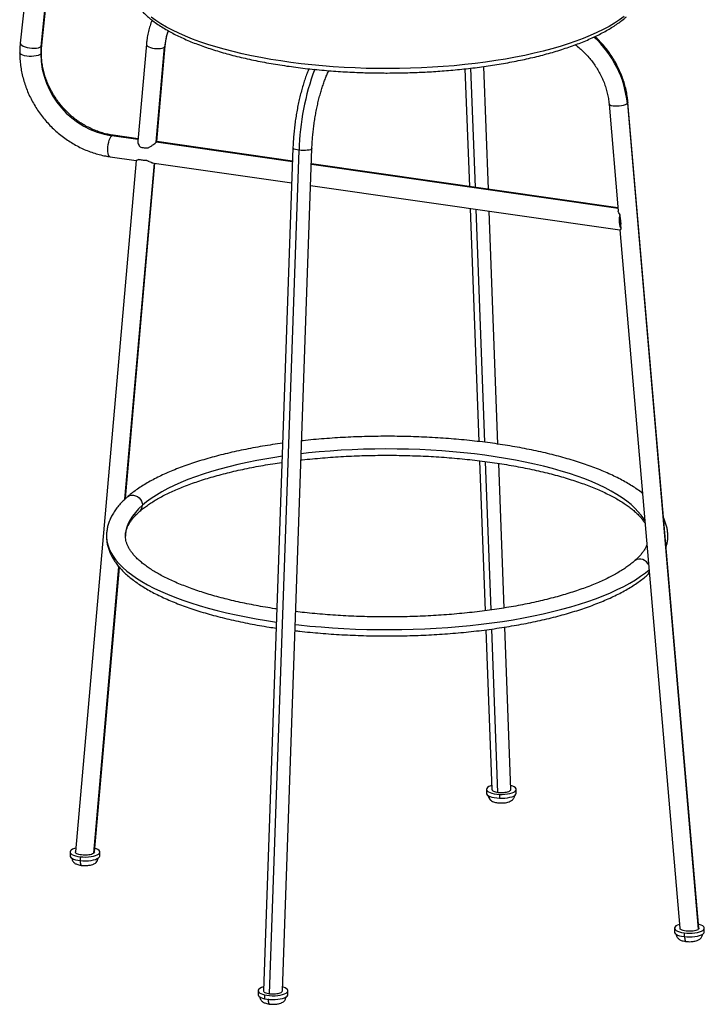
# Paper-space layout '_Dimetric' of a CAD drawing. Header units: millimetres. Extents: x -271 to 234, y -81 to 1009.
# Tile 1 of 2: x -271 to 234, y -81 to 645. Entities that reach past the tile are written whole.
import ezdxf

# ---------------------------------------------------------------- set-up
doc = ezdxf.new("R2010")
doc.units = ezdxf.units.MM

psp = doc.layouts.new('_Dimetric')

# ---------------------------------------------------------------- linework, layer by layer
at = {"color": 7, "linetype": 'Continuous', "lineweight": 25}
for p, q in [((-242.3, 895.4), (-270.58, 627.8)), ((-255.18, 625.23), (-228.43, 878.38)), ((-254.67, 626.12), (-228.12, 877.31)), ((-177.57, 626.91), (-183.84, 555.42)), ((-170.24, 554.61), (-164.07, 624.9)), ((-169.82, 555.06), (-163.62, 625.68)), ((74.71, 519.97), (71.33, 610.46)), ((57.39, 608.73), (60.62, 522)), ((65.08, 521.36), (61.81, 609.23)), ((163.62, 582.71), (170.38, 503.99)), ((177.12, 583.06), (229.42, -26.08)), ((229.87, -25.19), (177.57, 583.91)), ((-183.7, 557.08), (-202.08, 559.72)), ((-183.75, 556.55), (-203.08, 559.32)), ((-69.82, 540.19), (-170.24, 554.61)), ((-69.8, 540.72), (-169.82, 555.08)), ((-69.46, 550.48), (-91.22, -71.43)), ((-86.71, -73.64), (-64.93, 548.69)), ((-77.22, -71.47), (-55.47, 549.99)), ((-185.1, 541.11), (-229.87, 30.98)), ((-204.35, 543.88), (-185.07, 541.11)), ((-193.36, 291.25), (-171.6, 539.18)), ((-192.94, 291.64), (-171.22, 539.12)), ((-183.04, 541.92), (-177.11, 541.07)), ((-173.52, 539.45), (-70.37, 524.64)), ((170.23, 505.72), (-55.88, 538.19)), ((170.19, 506.27), (-55.86, 538.72)), ((-56.43, 522.64), (171.6, 489.9)), ((61.23, 505.75), (67.64, 333.74)), ((72.1, 333.21), (65.69, 505.11)), ((81.72, 331.88), (75.31, 503.72)), ((172.07, 497.46), (171.75, 501.13)), ((172.67, 490.49), (172.35, 494.16)), ((171.59, 489.9), (215.83, -25.31)), ((68.17, 319.59), (72.3, 208.92)), ((76.71, 209.51), (72.63, 319.01)), ((86.23, 210.95), (82.25, 317.65)), ((-216.28, 30.08), (-197.74, 241.36)), ((-215.83, 30.83), (-197.39, 240.94)), ((91.22, 77.14), (86.76, 196.86)), ((72.82, 194.87), (77.22, 77.07)), ((81.73, 74.91), (77.24, 195.44)), ((73.22, 77.1), (73.22, 74.28)), ((82.83, 73.47), (82.83, 70.64)), ((95.22, 74.28), (95.22, 77.1)), ((-233.85, 30.9), (-233.85, 28.08)), ((-211.85, 28.08), (-211.85, 30.9)), ((-226.31, 27.42), (-226.31, 24.6)), ((211.85, -25.25), (211.85, -28.08)), ((218.96, -28.68), (218.96, -31.51)), ((233.85, -28.08), (233.85, -25.25)), ((-95.22, -71.45), (-95.22, -74.28)), ((-73.22, -74.28), (-73.22, -71.45)), ((-90.39, -74.48), (-90.39, -77.31))]:
    psp.add_line(p, q, dxfattribs=at)
at = {"color": 7, "linetype": 'Continuous', "lineweight": 25, "flags": 128}
for points in [[(174.67, 647.3), (171.3, 644.82), (167.6, 642.39), (163.6, 640.01), (159.29, 637.7), (154.68, 635.45), (149.79, 633.26), (144.63, 631.15), (139.19, 629.11), (133.5, 627.16), (127.56, 625.28), (121.38, 623.5), (114.98, 621.8), (108.37, 620.2), (101.55, 618.69), (94.55, 617.29), (87.37, 615.98), (80.03, 614.78), (72.54, 613.69), (64.92, 612.7), (57.18, 611.83), (49.33, 611.06), (41.39, 610.41), (33.38, 609.87), (25.3, 609.45), (17.17, 609.15), (9.02, 608.96), (0.84, 608.89), (-7.33, 608.94), (-15.49, 609.1), (-23.63, 609.38), (-31.72, 609.78), (-39.75, 610.29), (-47.7, 610.92), (-55.57, 611.66), (-63.34, 612.51), (-70.98, 613.48), (-78.5, 614.55), (-85.87, 615.73), (-93.08, 617.01), (-100.12, 618.4), (-106.98, 619.88), (-113.63, 621.47), (-120.08, 623.14), (-126.3, 624.91), (-132.29, 626.76), (-138.04, 628.7), (-143.53, 630.72), (-148.75, 632.82), (-153.7, 634.99), (-158.36, 637.23), (-162.73, 639.53), (-166.8, 641.9), (-170.56, 644.32), (-174, 646.79)], [(-270.58, 627.8), (-270.55, 627.43), (-270.2, 626.75), (-269.47, 626.09), (-268.4, 625.46), (-267.03, 624.91), (-265.45, 624.47), (-263.72, 624.14), (-261.94, 623.96), (-260.19, 623.93), (-258.57, 624.06), (-257.14, 624.32), (-255.99, 624.72), (-255.18, 625.23)], [(-255.18, 625.23), (-254.74, 625.83), (-254.67, 626.12)], [(-177.57, 626.91), (-177.55, 626.61), (-177.24, 626.03), (-176.6, 625.46), (-175.66, 624.94), (-174.46, 624.48), (-173.07, 624.11), (-171.56, 623.86), (-170, 623.72), (-168.47, 623.72), (-167.04, 623.84), (-165.79, 624.09), (-164.79, 624.45), (-164.07, 624.9)], [(-164.07, 624.9), (-163.69, 625.42), (-163.62, 625.68)], [(-255.47, 619.65), (-256.29, 619.12), (-257.44, 618.67), (-258.87, 618.3), (-260.5, 618.06), (-262.26, 617.94), (-264.05, 617.96), (-265.78, 618.1), (-267.38, 618.37), (-268.75, 618.76), (-269.83, 619.23), (-270.57, 619.78), (-270.92, 620.36), (-270.95, 620.6)], [(-254.95, 620.6), (-255.03, 620.23), (-255.47, 619.65)], [(177.12, 583.06), (176.41, 582.58), (175.4, 582.14), (174.15, 581.76), (172.73, 581.45), (171.2, 581.24), (169.64, 581.13), (168.12, 581.13), (166.73, 581.24), (165.54, 581.45), (164.6, 581.76), (163.95, 582.14), (163.65, 582.59), (163.62, 582.71)], [(177.57, 583.91), (177.51, 583.56), (177.12, 583.06)], [(-203.08, 559.32), (-202.46, 559.69), (-202.08, 559.72)], [(-204.35, 543.88), (-204.56, 543.94), (-205.08, 544.36), (-205.51, 545.16), (-205.82, 546.28), (-206, 547.69), (-206.04, 549.3), (-205.94, 551.04), (-205.7, 552.81), (-205.34, 554.54), (-204.87, 556.12), (-204.32, 557.49), (-203.72, 558.58), (-203.08, 559.32)], [(-64.93, 548.69), (-66.32, 548.91), (-67.53, 549.2), (-68.47, 549.54), (-69.12, 549.92), (-69.43, 550.31), (-69.46, 550.48)], [(-55.47, 549.99), (-55.53, 549.77), (-55.92, 549.41), (-56.63, 549.08), (-57.63, 548.82), (-58.88, 548.63), (-60.31, 548.51), (-61.84, 548.48), (-63.41, 548.55), (-64.93, 548.69)], [(190.03, 275.13), (189.18, 276.64), (187.37, 279.35), (185.21, 282.02), (182.71, 284.66), (179.88, 287.26), (176.71, 289.82), (173.21, 292.33), (169.39, 294.78), (165.26, 297.19), (160.82, 299.52), (156.08, 301.8), (151.06, 304), (145.76, 306.13), (140.18, 308.18), (134.35, 310.15), (128.26, 312.03), (121.94, 313.83), (115.4, 315.53), (108.64, 317.14), (101.68, 318.65), (94.53, 320.06), (87.2, 321.36), (79.72, 322.56), (72.09, 323.65), (64.32, 324.62), (56.43, 325.49), (48.44, 326.24), (40.36, 326.88), (32.21, 327.4), (23.99, 327.8), (15.73, 328.09), (7.45, 328.26), (-0.86, 328.3), (-9.16, 328.23), (-17.44, 328.04), (-25.69, 327.73), (-33.89, 327.3), (-42.03, 326.76), (-50.1, 326.1), (-58.07, 325.32), (-63.35, 324.74)], [(-77.42, 322.9), (-81.27, 322.32), (-88.73, 321.1), (-96.02, 319.77), (-103.13, 318.35), (-110.05, 316.82), (-116.77, 315.19), (-123.27, 313.47), (-129.54, 311.65), (-135.57, 309.75), (-141.35, 307.77), (-146.87, 305.7), (-152.12, 303.55), (-157.08, 301.33), (-161.76, 299.05), (-166.14, 296.7), (-170.2, 294.28), (-173.96, 291.81), (-177.39, 289.29), (-180.49, 286.73)], [(-191.67, 292.8), (-191.12, 293.23), (-189.88, 293.85), (-188.49, 294.17), (-187.04, 294.15), (-185.58, 293.8), (-184.19, 293.14), (-182.95, 292.2), (-181.92, 291.02), (-181.14, 289.67), (-180.65, 288.22), (-180.49, 286.73)], [(-180.49, 286.73), (-183.26, 284.12), (-185.68, 281.47), (-187.77, 278.79), (-189.51, 276.08), (-190.89, 273.36), (-191.92, 270.61), (-192.6, 267.85), (-192.92, 265.09), (-192.95, 264.04)], [(-206.95, 263.92), (-206.94, 263.25), (-206.67, 260.4), (-206.05, 257.56), (-205.08, 254.72), (-203.75, 251.91), (-202.08, 249.11), (-200.06, 246.34), (-197.71, 243.6), (-195.01, 240.89), (-191.98, 238.23), (-188.62, 235.6), (-184.94, 233.03), (-180.95, 230.51), (-176.64, 228.05), (-172.03, 225.64), (-167.13, 223.31), (-161.95, 221.04), (-156.48, 218.84), (-150.75, 216.73), (-144.77, 214.69), (-138.53, 212.74), (-132.06, 210.87), (-125.36, 209.1), (-118.45, 207.42), (-111.34, 205.84), (-104.03, 204.35), (-96.55, 202.97), (-88.9, 201.69), (-81.7, 200.61)], [(192.81, 242.81), (192.16, 243.89), (191.12, 245.07), (189.88, 246.01), (188.49, 246.67), (187.04, 247.02), (185.58, 247.04), (184.19, 246.73), (182.95, 246.1), (182.41, 245.67)], [(-67.76, 198.81), (-65.11, 198.51), (-56.93, 197.66), (-48.66, 196.94), (-40.31, 196.32), (-31.88, 195.83), (-23.41, 195.45), (-14.89, 195.18), (-6.35, 195.04), (2.21, 195.01), (10.76, 195.1), (19.29, 195.3), (27.79, 195.63), (36.24, 196.07), (44.63, 196.63), (52.94, 197.3), (61.16, 198.08), (69.28, 198.98), (77.28, 199.99), (85.15, 201.11), (92.87, 202.34), (100.43, 203.67), (107.82, 205.11), (115.03, 206.64), (122.04, 208.28), (128.85, 210), (135.43, 211.82), (141.78, 213.74), (147.89, 215.73), (153.74, 217.81), (159.34, 219.97), (164.66, 222.2), (169.7, 224.5), (174.45, 226.87), (178.9, 229.31), (183.05, 231.8), (186.88, 234.35), (190.39, 236.95), (193.12, 239.19)], [(82.83, 73.47), (84.85, 73.44), (86.86, 73.54), (88.78, 73.77), (90.54, 74.1), (92.09, 74.54), (93.37, 75.07), (94.33, 75.66), (94.96, 76.31), (95.21, 76.98), (95.1, 77.65), (94.61, 78.31), (93.77, 78.92), (92.6, 79.48), (91.15, 79.95), (91.12, 79.96)], [(73.22, 74.28), (73.34, 73.73), (73.83, 73.07), (74.67, 72.45), (75.84, 71.9), (77.29, 71.43), (78.98, 71.05), (80.84, 70.79), (82.83, 70.64)], [(77.11, 79.9), (76.35, 79.67), (75.08, 79.14), (74.11, 78.55), (73.48, 77.9), (73.23, 77.23), (73.34, 76.56), (73.83, 75.9), (74.67, 75.28), (75.84, 74.73), (77.29, 74.26), (78.98, 73.88), (80.84, 73.61), (82.83, 73.47)], [(82.83, 70.64), (84.85, 70.61), (86.86, 70.72), (88.78, 70.94), (90.54, 71.27), (92.09, 71.71), (93.37, 72.24), (94.33, 72.83), (94.96, 73.48), (95.21, 74.15), (95.22, 74.28)], [(-229.62, 33.79), (-230.66, 33.49), (-231.95, 32.97), (-232.93, 32.37), (-233.57, 31.73), (-233.84, 31.06), (-233.74, 30.39), (-233.27, 29.73), (-232.44, 29.11), (-231.29, 28.55), (-229.85, 28.08), (-228.17, 27.7), (-226.31, 27.42)], [(-226.31, 27.42), (-224.33, 27.27), (-222.3, 27.24), (-220.29, 27.34), (-218.37, 27.56), (-216.6, 27.89), (-215.04, 28.32), (-213.75, 28.84), (-212.77, 29.44), (-212.13, 30.08), (-211.86, 30.75), (-211.96, 31.42), (-212.43, 32.08), (-213.26, 32.7), (-214.41, 33.26), (-215.58, 33.66)], [(-233.85, 28.08), (-233.74, 27.56), (-233.27, 26.9), (-232.44, 26.28), (-231.29, 25.72), (-229.85, 25.25), (-228.17, 24.87), (-226.31, 24.6)], [(-226.31, 24.6), (-224.33, 24.44), (-222.3, 24.41), (-220.29, 24.51), (-218.37, 24.73), (-216.6, 25.06), (-215.04, 25.49), (-213.75, 26.02), (-212.77, 26.61), (-212.13, 27.25), (-211.86, 27.92), (-211.85, 28.08)], [(211.85, -28.08), (211.91, -28.44), (212.3, -29.11), (213.04, -29.74), (214.13, -30.31), (215.51, -30.81), (217.14, -31.21), (218.96, -31.51)], [(215.59, -22.49), (215.37, -22.56), (214.02, -23.06), (212.96, -23.64), (212.25, -24.27), (211.89, -24.94), (211.91, -25.62), (212.3, -26.28), (213.04, -26.91), (214.13, -27.48), (215.51, -27.98), (217.14, -28.38), (218.96, -28.68)], [(218.96, -28.68), (220.92, -28.86), (222.94, -28.91), (224.96, -28.85), (226.91, -28.66), (228.72, -28.35), (230.33, -27.94), (231.68, -27.43), (232.74, -26.86), (233.46, -26.22), (233.81, -25.56), (233.8, -24.88), (233.41, -24.22), (232.66, -23.59), (231.57, -23.01), (230.19, -22.52), (229.63, -22.36)], [(218.96, -31.51), (220.92, -31.69), (222.94, -31.74), (224.96, -31.68), (226.91, -31.48), (228.72, -31.18), (230.33, -30.77), (231.68, -30.26), (232.74, -29.68), (233.46, -29.05), (233.81, -28.38), (233.85, -28.08)], [(-91.12, -68.59), (-91.29, -68.64), (-92.72, -69.12), (-93.86, -69.68), (-94.67, -70.3), (-95.12, -70.96), (-95.21, -71.63), (-94.92, -72.3), (-94.26, -72.94), (-93.26, -73.53), (-91.96, -74.05), (-90.39, -74.48)], [(-90.39, -74.48), (-88.61, -74.81), (-86.68, -75.02), (-84.67, -75.11), (-82.65, -75.08), (-80.67, -74.92), (-78.82, -74.64), (-77.15, -74.26), (-75.72, -73.78), (-74.58, -73.21), (-73.77, -72.59), (-73.32, -71.94), (-73.23, -71.26), (-73.53, -70.59), (-74.18, -69.95), (-75.18, -69.36), (-76.48, -68.84), (-77.12, -68.65)], [(-95.22, -74.28), (-95.21, -74.46), (-94.92, -75.13), (-94.26, -75.77), (-93.26, -76.36), (-91.96, -76.88), (-90.39, -77.31)], [(-90.39, -77.31), (-88.61, -77.64), (-86.68, -77.85), (-84.67, -77.94), (-82.65, -77.9), (-80.67, -77.75), (-78.82, -77.47), (-77.15, -77.08), (-75.72, -76.6), (-74.58, -76.04), (-73.77, -75.42), (-73.32, -74.76), (-73.22, -74.28)]]:
    psp.add_lwpolyline(points, dxfattribs=at)
at = {"color": 7, "linetype": 'Continuous', "lineweight": 25}
for centre, radius, start, end in [((-115, 620.68), 49.26, 160.86334, 175.0907), ((101.16, 575.72), 76.31, 5.51974, 47.77231), ((-202.36, 619.67), 53.11, 173.988, 180.01979), ((-193.22, 620.8), 62.26, 181.05104, 260.88628), ((122.47, 543.61), 187.47, 159.7768, 178.44619), ((-186.3, 286.62), 5.81, 312.11937, 1.09017), ((183, 264.05), 23.95, 341.3597, 0.0015), ((187.96, 239.35), 5.59, 311.53595, 341.51717)]:
    psp.add_arc(centre, radius, start, end, dxfattribs=at)
for points, knots in [([(-189.88, 670.08), (-189.88, 669.92), (-189.83, 668.82), (-189.43, 666.78), (-188.65, 663.97), (-187.51, 661.16), (-186.05, 658.37), (-184.24, 655.6), (-182.09, 652.85), (-179.61, 650.12), (-176.78, 647.44), (-173.62, 644.79), (-170.12, 642.18), (-166.29, 639.63), (-162.27, 637.22), (-158.12, 634.95), (-153.88, 632.82), (-149.41, 630.75), (-144.7, 628.75), (-139.79, 626.83), (-134.66, 624.97), (-129.34, 623.18), (-123.82, 621.48), (-118.13, 619.85), (-112.26, 618.3), (-106.24, 616.84), (-100.06, 615.46), (-93.74, 614.17), (-87.29, 612.96), (-80.73, 611.84), (-74.05, 610.82), (-67.28, 609.88), (-60.43, 609.04), (-53.52, 608.29), (-46.56, 607.64), (-39.59, 607.08), (-32.65, 606.62), (-25.86, 606.26), (-19.53, 606), (-14.02, 605.84), (-9, 605.73), (-4.47, 605.67), (-1.39, 605.67), (0, 605.66)], [0, 0, 0, 0, 0.004241, 0.029924, 0.055859, 0.082035, 0.108453, 0.135111, 0.162006, 0.189132, 0.216483, 0.244048, 0.271817, 0.299779, 0.327921, 0.353319, 0.378766, 0.40425, 0.429762, 0.455293, 0.480837, 0.506388, 0.531938, 0.557482, 0.583016, 0.608534, 0.634032, 0.659507, 0.684955, 0.710371, 0.735747, 0.761077, 0.786346, 0.811537, 0.836616, 0.861526, 0.886157, 0.910254, 0.933105, 0.952679, 0.967899, 0.985497, 1, 1, 1, 1]), ([(0, 605.66), (2.68, 605.68), (6.43, 605.69), (11.96, 605.79), (16.67, 605.91), (22.27, 606.11), (28.15, 606.37), (34.27, 606.72), (40.57, 607.16), (46.97, 607.68), (53.44, 608.29), (59.94, 608.99), (66.44, 609.78), (72.92, 610.66), (79.36, 611.63), (85.74, 612.69), (92.04, 613.84), (98.24, 615.08), (104.34, 616.4), (110.31, 617.81), (116.15, 619.31), (121.83, 620.89), (127.37, 622.56), (132.72, 624.3), (137.9, 626.12), (142.89, 628.02), (147.67, 630), (152.25, 632.04), (156.6, 634.16), (160.71, 636.34), (164.59, 638.59), (168.23, 640.89), (171.59, 643.26), (174.34, 645.37), (175.86, 646.71), (176.44, 647.23)], [0, 0, 0, 0, 0.035734, 0.0501, 0.073965, 0.098731, 0.125291, 0.153009, 0.181628, 0.210944, 0.240814, 0.271131, 0.301815, 0.332805, 0.364053, 0.395523, 0.427185, 0.459014, 0.49099, 0.523097, 0.555321, 0.587648, 0.620067, 0.652568, 0.685138, 0.717768, 0.750447, 0.783165, 0.81591, 0.848671, 0.881434, 0.914188, 0.946919, 0.979612, 1, 1, 1, 1]), ([(-173.33, 644.62), (-173.61, 643.94), (-174.44, 641.94), (-175.51, 638.47), (-176.55, 634.25), (-177.22, 630.38), (-177.47, 627.91), (-177.57, 626.91)], [0, 0, 0, 0, 0.122322, 0.360076, 0.598125, 0.836481, 1, 1, 1, 1]), ([(-163.62, 625.68), (-163.56, 626.32), (-163.37, 628.24), (-162.83, 631.37), (-162.12, 634.42), (-161.52, 636.16), (-161.32, 636.73)], [0, 0, 0, 0, 0.166908, 0.501933, 0.837406, 1, 1, 1, 1]), ([(177.57, 583.91), (177.49, 584.74), (177.27, 587.06), (176.66, 590.89), (175.67, 595.36), (174.39, 599.8), (172.82, 604.16), (170.98, 608.44), (168.87, 612.62), (166.5, 616.68), (163.88, 620.6), (161.03, 624.36), (157.95, 627.93), (155.34, 630.67), (153.71, 632.14), (153.25, 632.56)], [0, 0, 0, 0, 0.0459634, 0.1294443, 0.2129706, 0.2965592, 0.3802013, 0.4638885, 0.5476135, 0.6313697, 0.7151513, 0.7989533, 0.8827714, 0.9666013, 1, 1, 1, 1]), ([(-270.58, 627.8), (-270.66, 626.97), (-270.89, 624.58), (-270.93, 622.17), (-270.95, 620.6)], [0, 0, 0, 0, 0.3503348, 1, 1, 1, 1]), ([(-254.95, 620.6), (-254.95, 621.25), (-254.93, 623.11), (-254.77, 624.93), (-254.67, 626.12)], [0, 0, 0, 0, 0.350322, 1, 1, 1, 1]), ([(138.77, 626.48), (138.77, 626.48), (139.91, 625.68), (142.05, 623.87), (145.14, 621.07), (148.03, 618.03), (150.72, 614.82), (153.19, 611.45), (155.44, 607.93), (157.43, 604.29), (159.18, 600.55), (160.65, 596.72), (161.86, 592.83), (162.78, 588.91), (163.35, 585.52), (163.55, 583.46), (163.62, 582.71)], [0, 0, 0, 0, 0.000414, 0.079952, 0.159464, 0.238957, 0.318435, 0.397904, 0.477367, 0.556831, 0.636302, 0.715788, 0.795298, 0.874845, 0.954443, 1, 1, 1, 1]), ([(-270.95, 620.6), (-270.94, 619.75), (-270.92, 617.38), (-270.64, 613.46), (-270.03, 608.86), (-269.12, 604.28), (-267.92, 599.73), (-266.43, 595.24), (-264.66, 590.83), (-262.62, 586.51), (-260.32, 582.31), (-257.76, 578.24), (-254.97, 574.32), (-251.94, 570.57), (-248.69, 567), (-245.24, 563.63), (-241.6, 560.47), (-237.79, 557.55), (-233.82, 554.86), (-229.72, 552.43), (-225.49, 550.26), (-221.16, 548.36), (-216.75, 546.75), (-212.27, 545.43), (-208.13, 544.48), (-205.48, 544.06), (-204.35, 543.88)], [0, 0, 0, 0, 0.023703, 0.06644, 0.109205, 0.152011, 0.194853, 0.237725, 0.280624, 0.323546, 0.366486, 0.409441, 0.452409, 0.495387, 0.538372, 0.581362, 0.624356, 0.667349, 0.71034, 0.753326, 0.796303, 0.839267, 0.882213, 0.925138, 0.968034, 1, 1, 1, 1]), ([(-202.08, 559.72), (-202.72, 559.82), (-204.67, 560.12), (-207.93, 560.84), (-211.8, 561.97), (-215.62, 563.39), (-219.37, 565.08), (-223.03, 567.03), (-226.57, 569.23), (-229.97, 571.67), (-233.22, 574.34), (-236.3, 577.22), (-239.2, 580.3), (-241.88, 583.56), (-244.35, 586.97), (-246.59, 590.53), (-248.58, 594.21), (-250.32, 597.99), (-251.8, 601.85), (-253, 605.77), (-253.92, 609.73), (-254.56, 613.7), (-254.9, 617.33), (-254.94, 619.62), (-254.95, 620.6)], [0, 0, 0, 0, 0.023522, 0.070827, 0.118091, 0.165292, 0.21244, 0.259546, 0.306618, 0.353664, 0.400689, 0.447697, 0.494693, 0.54168, 0.588661, 0.63564, 0.682619, 0.729603, 0.776598, 0.82361, 0.870646, 0.917716, 0.964832, 1, 1, 1, 1]), ([(-57.72, 608.77), (-57.93, 608.28), (-58.64, 606.61), (-59.78, 603.57), (-61.12, 599.67), (-62.37, 595.61), (-63.53, 591.43), (-64.6, 587.13), (-65.57, 582.74), (-66.45, 578.27), (-67.22, 573.74), (-67.89, 569.17), (-68.45, 564.59), (-68.9, 560), (-69.23, 555.51), (-69.39, 552.35), (-69.45, 550.7), (-69.46, 550.48)], [0, 0, 0, 0, 0.031456, 0.106687, 0.181483, 0.255929, 0.330099, 0.404053, 0.47784, 0.551503, 0.62508, 0.698602, 0.772102, 0.845608, 0.91914, 0.988901, 1, 1, 1, 1]), ([(-55.47, 549.99), (-55.44, 550.71), (-55.36, 552.83), (-55.14, 556.38), (-54.78, 560.64), (-54.32, 564.91), (-53.75, 569.18), (-53.08, 573.42), (-52.32, 577.6), (-51.47, 581.7), (-50.54, 585.7), (-49.53, 589.57), (-48.45, 593.28), (-47.31, 596.83), (-46.11, 600.18), (-44.87, 603.3), (-43.83, 605.71), (-43.2, 606.98), (-43.01, 607.37)], [0, 0, 0, 0, 0.035269, 0.102363, 0.169532, 0.23676, 0.304018, 0.371273, 0.438489, 0.505636, 0.572681, 0.63959, 0.70632, 0.772825, 0.83905, 0.90493, 0.970389, 1, 1, 1, 1]), ([(-183.81, 555.4), (-183.82, 555.03), (-183.82, 554.24), (-183.4, 553.17), (-183.01, 552.4), (-182.71, 551.89), (-182.41, 551.48), (-182.22, 551.23)], [0, 0, 0, 0, 0.301911, 0.650532, 0.713833, 0.824479, 1, 1, 1, 1]), ([(-176.3, 550.38), (-175.68, 550.73), (-174.45, 551.44), (-172.74, 552.65), (-171.48, 553.6), (-170.67, 554.24), (-170.38, 554.49), (-170.24, 554.61)], [0, 0, 0, 0, 0.2489691, 0.4989064, 0.7490997, 0.8765518, 1, 1, 1, 1]), ([(-170.24, 554.61), (-170.14, 554.7), (-169.93, 554.9), (-169.79, 555.05), (-169.84, 555.04), (-169.85, 555.04)], [0, 0, 0, 0, 0.4449212, 0.9042948, 1, 1, 1, 1]), ([(-182.22, 551.23), (-181.78, 551.09), (-180.88, 550.79), (-178.86, 550.43), (-177.26, 550.4), (-176.3, 550.38)], [0, 0, 0, 0, 0.277197, 0.562141, 1, 1, 1, 1]), ([(-183.04, 541.92), (-183.43, 541.77), (-184.2, 541.46), (-184.8, 541.16), (-184.87, 541.16), (-184.87, 541.16)], [0, 0, 0, 0, 0.498782, 0.999503, 1, 1, 1, 1]), ([(-177.11, 541.07), (-177.64, 541.06), (-178.18, 541.07), (-179.28, 541.13), (-179.82, 541.19), (-180.87, 541.34), (-181.36, 541.43), (-182.27, 541.66), (-182.69, 541.78), (-183.04, 541.92)], [0, 0, 0, 0, 0.25, 0.25, 0.5, 0.5, 0.75, 0.75, 1, 1, 1, 1]), ([(-173.15, 539.46), (-173.38, 539.48), (-174.05, 539.55), (-174.98, 539.98), (-175.79, 540.38), (-176.35, 540.66), (-176.82, 540.92), (-177.11, 541.07)], [0, 0, 0, 0, 0.210753, 0.604897, 0.676464, 0.801559, 1, 1, 1, 1]), ([(171.75, 501.13), (171.46, 501.57), (170.87, 502.45), (170.6, 503.3), (170.46, 503.72)], [0, 0, 0, 0, 0.499893, 1, 1, 1, 1]), ([(172.67, 490.49), (172.53, 490.71), (172.39, 490.97), (172.13, 491.59), (172, 491.94), (171.78, 492.73), (171.68, 493.16), (171.52, 494.09), (171.46, 494.59), (171.37, 495.62), (171.34, 496.16), (171.33, 497.22), (171.35, 497.76), (171.41, 498.8), (171.46, 499.3), (171.59, 500.26), (171.67, 500.71), (171.75, 501.13)], [0, 0, 0, 0, 0.125, 0.125, 0.25, 0.25, 0.375, 0.375, 0.5, 0.5, 0.625, 0.625, 0.75, 0.75, 0.875, 0.875, 1, 1, 1, 1]), ([(172.07, 497.46), (172.06, 496.88), (172.07, 496.29), (172.17, 495.17), (172.25, 494.63), (172.35, 494.16)], [0, 0, 0, 0, 0.5, 0.5, 1, 1, 1, 1]), ([(171.63, 489.91), (171.64, 489.91), (171.66, 489.92), (171.7, 489.94), (171.74, 489.97), (171.79, 490), (171.85, 490.03), (171.91, 490.07), (172.02, 490.13), (172.18, 490.22), (172.4, 490.35), (172.58, 490.45), (172.67, 490.49)], [0, 0, 0, 0, 0.0698642, 0.1401446, 0.2108835, 0.2821224, 0.3539018, 0.4262615, 0.4992403, 0.6671118, 0.8338797, 1, 1, 1, 1]), ([(188.28, 295.6), (188.2, 295.67), (187.01, 296.64), (184.46, 298.46), (180.59, 301.05), (176.42, 303.55), (171.99, 305.98), (167.3, 308.33), (162.37, 310.6), (157.2, 312.78), (151.8, 314.89), (146.18, 316.91), (140.34, 318.84), (134.29, 320.69), (128.05, 322.46), (121.62, 324.13), (115.01, 325.72), (108.23, 327.21), (101.28, 328.6), (94.19, 329.91), (86.96, 331.11), (79.59, 332.22), (72.11, 333.23), (64.52, 334.13), (56.84, 334.94), (49.07, 335.64), (41.22, 336.24), (33.31, 336.73), (25.36, 337.12), (17.36, 337.41), (9.34, 337.58), (1.31, 337.65), (-6.73, 337.62), (-14.75, 337.47), (-22.76, 337.23), (-30.73, 336.87), (-38.65, 336.41), (-46.52, 335.85), (-54.3, 335.17), (-59.81, 334.65), (-62.68, 334.31), (-63.02, 334.28)], [0, 0, 0, 0, 0.001928, 0.029264, 0.056651, 0.084031, 0.111372, 0.138661, 0.165892, 0.193065, 0.220181, 0.247244, 0.274259, 0.301231, 0.328163, 0.35506, 0.381926, 0.408764, 0.435578, 0.46237, 0.489143, 0.515899, 0.542641, 0.569371, 0.596089, 0.622798, 0.6495, 0.676194, 0.702884, 0.729569, 0.756252, 0.782933, 0.809613, 0.836294, 0.862976, 0.88966, 0.916347, 0.943039, 0.969737, 0.996442, 1, 1, 1, 1]), ([(-77.09, 332.55), (-77.1, 332.55), (-79.62, 332.22), (-84.54, 331.48), (-91.83, 330.32), (-98.96, 329.04), (-105.95, 327.68), (-112.77, 326.22), (-119.43, 324.67), (-125.92, 323.03), (-132.21, 321.3), (-138.32, 319.48), (-144.21, 317.58), (-149.9, 315.59), (-155.36, 313.52), (-160.6, 311.37), (-165.6, 309.13), (-170.36, 306.82), (-174.87, 304.42), (-179.13, 301.95), (-183.12, 299.4), (-186.84, 296.76), (-189.65, 294.55), (-191.19, 293.21), (-191.67, 292.8)], [0, 0, 0, 0, 0.000294, 0.048653, 0.097036, 0.145447, 0.193889, 0.242367, 0.290884, 0.339448, 0.388063, 0.436735, 0.485473, 0.534284, 0.583176, 0.632158, 0.68124, 0.730428, 0.77973, 0.829146, 0.878673, 0.928291, 0.977963, 1, 1, 1, 1]), ([(-63.51, 320.13), (-63.21, 320.17), (-60.45, 320.5), (-55.14, 321.03), (-47.57, 321.72), (-39.91, 322.3), (-32.19, 322.77), (-24.42, 323.15), (-16.6, 323.42), (-8.76, 323.59), (-0.9, 323.65), (6.96, 323.61), (14.81, 323.47), (22.64, 323.22), (30.43, 322.87), (38.16, 322.41), (45.84, 321.86), (53.44, 321.2), (60.94, 320.44), (68.35, 319.59), (75.65, 318.64), (82.82, 317.59), (89.85, 316.45), (96.73, 315.22), (103.45, 313.9), (110, 312.5), (116.36, 311.01), (122.53, 309.44), (128.49, 307.8), (134.24, 306.09), (139.76, 304.3), (145.04, 302.46), (150.08, 300.55), (154.86, 298.59), (159.39, 296.58), (163.64, 294.53), (167.61, 292.44), (171.3, 290.32), (174.7, 288.18), (177.8, 286.02), (180.61, 283.86), (183.12, 281.7), (185.34, 279.55), (187.26, 277.42), (188.86, 275.33), (189.83, 273.93), (190.19, 273.24), (190.2, 273.23)], [0, 0, 0, 0, 0.002851, 0.026229, 0.049616, 0.07301, 0.09641, 0.119816, 0.143225, 0.166637, 0.190051, 0.213466, 0.236881, 0.260294, 0.283705, 0.307112, 0.330515, 0.353912, 0.377303, 0.400686, 0.424059, 0.447422, 0.470772, 0.494108, 0.517428, 0.54073, 0.564011, 0.587269, 0.610501, 0.633705, 0.656875, 0.680009, 0.703103, 0.726151, 0.749151, 0.772097, 0.794985, 0.817814, 0.840581, 0.86329, 0.885949, 0.908572, 0.931188, 0.953826, 0.976551, 0.99946, 1, 1, 1, 1]), ([(-182.41, 282.3), (-181.96, 282.69), (-180.68, 283.79), (-178.34, 285.62), (-175.3, 287.78), (-171.96, 289.92), (-168.34, 292.03), (-164.43, 294.12), (-160.25, 296.17), (-155.8, 298.19), (-151.08, 300.15), (-146.11, 302.06), (-140.89, 303.92), (-135.43, 305.71), (-129.75, 307.44), (-123.84, 309.09), (-117.73, 310.67), (-111.41, 312.18), (-104.91, 313.6), (-98.24, 314.93), (-91.4, 316.18), (-84.52, 317.33), (-79.86, 318.01), (-77.58, 318.34)], [0, 0, 0, 0, 0.025784, 0.073794, 0.121827, 0.16992, 0.21811, 0.266416, 0.314845, 0.363396, 0.412065, 0.460843, 0.509723, 0.558694, 0.607749, 0.656879, 0.706076, 0.755333, 0.804643, 0.854, 0.903399, 0.952835, 1, 1, 1, 1]), ([(-191.67, 292.8), (-192.21, 292.32), (-193.78, 290.9), (-196.17, 288.49), (-198.7, 285.56), (-200.91, 282.57), (-202.78, 279.53), (-204.31, 276.46), (-205.48, 273.37), (-206.33, 270.28), (-206.8, 267.2), (-207, 265.07), (-206.94, 263.98), (-206.94, 263.9)], [0, 0, 0, 0, 0.057307, 0.167175, 0.276448, 0.384546, 0.490997, 0.59542, 0.697628, 0.797692, 0.895941, 0.992894, 1, 1, 1, 1]), ([(-192.91, 264.03), (-192.92, 264.33), (-192.95, 265.36), (-192.67, 267.12), (-192.08, 269.31), (-191.17, 271.5), (-189.99, 273.66), (-188.53, 275.82), (-186.78, 277.98), (-184.78, 280.14), (-183.19, 281.58), (-182.41, 282.3)], [0, 0, 0, 0, 0.055198, 0.187848, 0.317056, 0.439904, 0.557199, 0.670665, 0.781732, 0.891396, 1, 1, 1, 1]), ([(206.94, 264.07), (206.91, 265.01), (206.86, 266.96), (206.4, 269.91), (205.62, 272.9), (204.79, 275.31), (204.12, 276.69), (203.92, 277.11)], [0, 0, 0, 0, 0.211021, 0.43869, 0.667515, 0.898978, 1, 1, 1, 1]), ([(-206.94, 263.9), (-206.91, 262.97), (-206.86, 261.01), (-206.4, 258.07), (-205.63, 255.07), (-204.55, 252.1), (-203.16, 249.15), (-201.45, 246.23), (-199.42, 243.34), (-197.07, 240.47), (-194.39, 237.65), (-191.39, 234.88), (-188.08, 232.16), (-184.48, 229.51), (-180.59, 226.93), (-176.42, 224.42), (-171.99, 221.99), (-167.3, 219.65), (-162.37, 217.38), (-157.2, 215.19), (-151.8, 213.09), (-146.18, 211.07), (-140.34, 209.13), (-134.29, 207.28), (-128.05, 205.52), (-121.62, 203.84), (-115.01, 202.26), (-108.23, 200.77), (-101.28, 199.37), (-94.19, 198.07), (-87.72, 196.98), (-83.56, 196.36), (-81.86, 196.11)], [0, 0, 0, 0, 0.028328, 0.05889, 0.089607, 0.120679, 0.152267, 0.184479, 0.217357, 0.25087, 0.284927, 0.319402, 0.354157, 0.389072, 0.424053, 0.459023, 0.493945, 0.5288, 0.563581, 0.598287, 0.632921, 0.667487, 0.701992, 0.736441, 0.77084, 0.805195, 0.839509, 0.873788, 0.908036, 0.942256, 0.976452, 1, 1, 1, 1]), ([(-81.37, 210.19), (-81.85, 210.26), (-84.71, 210.68), (-89.84, 211.53), (-96.73, 212.75), (-103.45, 214.07), (-110, 215.48), (-116.36, 216.96), (-122.53, 218.53), (-128.49, 220.17), (-134.24, 221.89), (-139.76, 223.67), (-145.04, 225.52), (-150.08, 227.42), (-154.86, 229.39), (-159.39, 231.39), (-163.64, 233.45), (-167.61, 235.54), (-171.3, 237.66), (-174.7, 239.8), (-177.8, 241.95), (-180.61, 244.11), (-183.12, 246.27), (-185.34, 248.42), (-187.25, 250.55), (-188.88, 252.65), (-190.23, 254.72), (-191.3, 256.76), (-192.11, 258.78), (-192.65, 260.8), (-192.94, 262.54), (-192.92, 263.62), (-192.91, 264.03)], [0, 0, 0, 0, 0.0069507, 0.0418379, 0.076704, 0.1115462, 0.1463612, 0.1811457, 0.2158956, 0.2506067, 0.2852743, 0.3198931, 0.3544575, 0.3889613, 0.4233982, 0.4577614, 0.4920447, 0.5262422, 0.5603499, 0.5943666, 0.6282959, 0.6621495, 0.6959515, 0.7297409, 0.7635646, 0.7975176, 0.8317454, 0.8664627, 0.9019741, 0.9386819, 0.9770279, 1, 1, 1, 1]), ([(205.75, 255.77), (205.94, 256.42), (206.42, 258.07), (206.8, 260.77), (207, 262.9), (206.94, 263.99), (206.94, 264.07)], [0, 0, 0, 0, 0.237927, 0.608018, 0.973231, 1, 1, 1, 1]), ([(191.55, 257.5), (191.41, 257.15), (190.99, 256.1), (189.98, 254.31), (188.53, 252.15), (186.78, 250), (184.78, 247.84), (183.19, 246.39), (182.41, 245.67)], [0, 0, 0, 0, 0.097335, 0.28637, 0.469235, 0.648234, 0.82497, 1, 1, 1, 1]), ([(182.41, 245.67), (181.96, 245.29), (180.68, 244.18), (178.34, 242.35), (175.3, 240.2), (171.96, 238.06), (168.34, 235.94), (164.43, 233.85), (160.25, 231.8), (155.8, 229.79), (151.08, 227.82), (146.11, 225.91), (140.89, 224.05), (135.43, 222.26), (129.75, 220.54), (123.84, 218.88), (117.73, 217.3), (111.41, 215.8), (104.91, 214.38), (98.24, 213.04), (91.4, 211.79), (84.41, 210.63), (77.27, 209.57), (70.01, 208.59), (62.63, 207.71), (55.14, 206.94), (47.57, 206.26), (39.91, 205.68), (32.19, 205.2), (24.42, 204.82), (16.6, 204.55), (8.76, 204.38), (0.9, 204.32), (-6.96, 204.36), (-14.81, 204.5), (-22.64, 204.75), (-30.43, 205.1), (-38.16, 205.56), (-45.84, 206.12), (-53.43, 206.77), (-60.64, 207.49), (-65.27, 208.04), (-67.43, 208.3)], [0, 0, 0, 0, 0.013302, 0.038071, 0.062851, 0.087663, 0.112524, 0.137446, 0.16243, 0.187478, 0.212587, 0.237752, 0.262969, 0.288234, 0.313542, 0.338888, 0.364269, 0.389681, 0.41512, 0.440584, 0.466069, 0.491574, 0.517095, 0.54263, 0.568179, 0.593739, 0.619308, 0.644885, 0.670469, 0.696059, 0.721652, 0.747249, 0.772848, 0.798448, 0.824047, 0.849645, 0.875241, 0.900832, 0.926419, 0.952, 0.977573, 1, 1, 1, 1]), ([(-67.92, 194.26), (-66.78, 194.13), (-63.12, 193.68), (-56.83, 193.04), (-49.07, 192.33), (-41.22, 191.73), (-33.31, 191.24), (-25.36, 190.85), (-17.36, 190.57), (-9.34, 190.39), (-1.31, 190.32), (6.73, 190.36), (14.75, 190.5), (22.76, 190.75), (30.73, 191.1), (38.65, 191.56), (46.51, 192.12), (54.31, 192.79), (62.02, 193.56), (69.64, 194.44), (77.15, 195.41), (84.55, 196.49), (91.82, 197.66), (98.96, 198.93), (105.95, 200.29), (112.77, 201.75), (119.43, 203.3), (125.92, 204.94), (132.21, 206.68), (138.32, 208.49), (144.21, 210.4), (149.9, 212.38), (155.36, 214.46), (160.6, 216.61), (165.6, 218.84), (170.36, 221.16), (174.87, 223.55), (179.13, 226.02), (183.12, 228.58), (186.84, 231.21), (189.65, 233.42), (191.19, 234.76), (191.67, 235.17)], [0, 0, 0, 0, 0.0115018, 0.0370648, 0.0626189, 0.0881655, 0.1137058, 0.1392412, 0.1647727, 0.1903015, 0.2158286, 0.2413551, 0.2668819, 0.2924099, 0.31794, 0.3434733, 0.369011, 0.3945542, 0.4201041, 0.4456622, 0.4712296, 0.4968081, 0.5223993, 0.548005, 0.5736272, 0.5992682, 0.6249306, 0.650617, 0.6763306, 0.7020749, 0.7278536, 0.7536708, 0.7795311, 0.8054391, 0.8313995, 0.8574165, 0.8834934, 0.9096311, 0.9358269, 0.9620713, 0.9883442, 1, 1, 1, 1]), ([(191.67, 235.17), (192.22, 235.65), (192.8, 236.16), (193.31, 236.68), (193.33, 236.7)], [0, 0, 0, 0, 0.9592218, 1, 1, 1, 1]), ([(76.42, 69.07), (76.83, 68.79), (77.62, 68.27), (79.55, 67.59), (82, 67.16), (84.77, 67.09), (87.12, 67.27), (89.12, 67.67), (90.6, 68.18), (91.85, 68.89), (92.98, 69.99), (93.79, 71.35), (93.91, 72.37), (93.95, 72.69)], [0, 0, 0, 0, 0.095029, 0.179484, 0.320924, 0.437134, 0.539548, 0.6326, 0.730549, 0.786408, 0.858436, 0.954732, 1, 1, 1, 1]), ([(77.26, 77.07), (77.3, 76.86), (77.38, 76.43), (78.31, 75.78), (79.77, 75.22), (81.13, 75.01), (81.73, 74.91)], [0, 0, 0, 0, 0.224212, 0.462115, 0.762625, 1, 1, 1, 1]), ([(81.73, 74.91), (82.37, 74.85), (83.82, 74.71), (86.03, 74.8), (88.08, 75.11), (89.74, 75.6), (90.84, 76.26), (91.32, 76.81), (91.2, 77.1), (91.18, 77.14)], [0, 0, 0, 0, 0.145591, 0.329904, 0.475818, 0.636945, 0.806937, 0.976929, 1, 1, 1, 1]), ([(74.42, 72.64), (74.53, 72.2), (74.76, 71.29), (75.33, 70.18), (75.88, 69.63), (76.08, 69.43)], [0, 0, 0, 0, 0.3740585, 0.7724213, 1, 1, 1, 1]), ([(75.08, 72.33), (75.1, 71.98), (75.17, 71.05), (75.63, 70), (76.12, 69.3), (76.37, 69.13), (76.43, 69.08)], [0, 0, 0, 0, 0.284916, 0.737355, 0.937852, 1, 1, 1, 1]), ([(-216.28, 30.08), (-216.56, 29.88), (-217.21, 29.42), (-218.87, 28.93), (-220.92, 28.62), (-223.1, 28.53), (-225.37, 28.68), (-227.37, 29.07), (-228.81, 29.62), (-229.75, 30.27), (-229.8, 30.74), (-229.82, 30.98)], [0, 0, 0, 0, 0.100848, 0.228499, 0.329532, 0.441073, 0.558733, 0.676393, 0.787933, 0.888966, 1, 1, 1, 1]), ([(-215.88, 30.83), (-215.87, 30.79), (-215.77, 30.54), (-216.04, 30.29), (-216.28, 30.08)], [0, 0, 0, 0, 0.14022, 1, 1, 1, 1]), ([(-232.65, 26.54), (-232.63, 26.38), (-232.56, 25.66), (-232.08, 24.58), (-231.36, 23.51), (-230.33, 22.55), (-229.13, 21.94), (-227.39, 21.38), (-226.2, 21.19), (-225.55, 21.09)], [0, 0, 0, 0, 0.045846, 0.204533, 0.325963, 0.419101, 0.65243, 0.812583, 1, 1, 1, 1]), ([(-226.37, 24.61), (-226.36, 24.16), (-226.33, 23.15), (-226.15, 22.08), (-225.92, 21.43), (-225.74, 21.15), (-225.61, 21.11), (-225.55, 21.1)], [0, 0, 0, 0, 0.27441, 0.616517, 0.768121, 0.901424, 1, 1, 1, 1]), ([(-225.55, 21.09), (-224.86, 21.02), (-223.57, 20.9), (-221.65, 20.94), (-220.05, 21.08), (-218.52, 21.35), (-217.29, 21.69), (-216.15, 22.15), (-215.08, 22.78), (-214.02, 23.86), (-213.26, 25.18), (-213.15, 26.13), (-213.12, 26.39)], [0, 0, 0, 0, 0.131157, 0.247062, 0.34747, 0.432285, 0.554274, 0.630491, 0.71636, 0.821131, 0.950812, 1, 1, 1, 1]), ([(229.42, -26.08), (229.14, -26.28), (228.49, -26.73), (226.83, -27.22), (224.78, -27.53), (222.6, -27.62), (220.33, -27.47), (218.33, -27.08), (216.89, -26.54), (215.99, -25.93), (215.95, -25.5), (215.92, -25.3)], [0, 0, 0, 0, 0.102939, 0.233238, 0.336366, 0.45022, 0.57032, 0.69042, 0.804273, 0.907401, 1, 1, 1, 1]), ([(229.78, -25.19), (229.81, -25.27), (229.95, -25.57), (229.64, -25.86), (229.42, -26.08)], [0, 0, 0, 0, 0.268884, 1, 1, 1, 1]), ([(213.05, -29.62), (213.07, -29.78), (213.14, -30.5), (213.62, -31.57), (214.34, -32.64), (215.37, -33.6), (216.57, -34.21), (218.31, -34.78), (219.51, -34.96), (220.15, -35.06)], [0, 0, 0, 0, 0.0447203, 0.2035942, 0.325168, 0.4184155, 0.6520203, 0.8123622, 1, 1, 1, 1]), ([(219.32, -31.38), (219.34, -31.89), (219.36, -32.95), (219.55, -34.07), (219.78, -34.72), (219.96, -35.01), (220.1, -35.04), (220.15, -35.05)], [0, 0, 0, 0, 0.298577, 0.62929, 0.775844, 0.904708, 1, 1, 1, 1]), ([(220.15, -35.06), (220.84, -35.13), (222.13, -35.25), (224.05, -35.21), (225.65, -35.07), (227.18, -34.81), (228.41, -34.47), (229.55, -34), (230.62, -33.37), (231.68, -32.29), (232.44, -30.97), (232.55, -30.01), (232.59, -29.75)], [0, 0, 0, 0, 0.131039, 0.24684, 0.347158, 0.431897, 0.553776, 0.629925, 0.715716, 0.820393, 0.949958, 1, 1, 1, 1]), ([(-91.2, -71.43), (-91.16, -71.65), (-91.08, -72.11), (-90.13, -72.77), (-88.67, -73.33), (-87.31, -73.54), (-86.71, -73.64)], [0, 0, 0, 0, 0.240231, 0.473222, 0.767526, 1, 1, 1, 1]), ([(-86.71, -73.64), (-86.07, -73.7), (-84.62, -73.84), (-82.41, -73.75), (-80.36, -73.44), (-78.7, -72.95), (-77.6, -72.29), (-77.12, -71.75), (-77.23, -71.48), (-77.24, -71.47)], [0, 0, 0, 0, 0.147336, 0.333859, 0.481523, 0.644581, 0.816612, 0.988642, 1, 1, 1, 1]), ([(-94.02, -75.83), (-94, -75.99), (-93.93, -76.7), (-93.45, -77.77), (-92.73, -78.84), (-91.7, -79.8), (-90.5, -80.41), (-88.76, -80.97), (-87.57, -81.16), (-86.92, -81.26)], [0, 0, 0, 0, 0.043906, 0.202916, 0.324593, 0.41792, 0.651724, 0.812202, 1, 1, 1, 1]), ([(-87.76, -77.39), (-87.74, -77.96), (-87.71, -79.1), (-87.52, -80.27), (-87.29, -80.92), (-87.11, -81.21), (-86.98, -81.24), (-86.92, -81.25)], [0, 0, 0, 0, 0.324046, 0.64275, 0.783983, 0.908168, 1, 1, 1, 1]), ([(-86.92, -81.26), (-86.23, -81.33), (-84.94, -81.45), (-83.02, -81.41), (-81.42, -81.27), (-79.89, -81), (-78.66, -80.67), (-77.52, -80.2), (-76.45, -79.57), (-75.39, -78.49), (-74.62, -77.15), (-74.51, -76.17), (-74.48, -75.89)], [0, 0, 0, 0, 0.130549, 0.245915, 0.345859, 0.43028, 0.551703, 0.627566, 0.713037, 0.817322, 0.946401, 1, 1, 1, 1])]:
    psp.add_open_spline(points, degree=3, knots=knots, dxfattribs=at)

doc.saveas('drawing.dxf')
